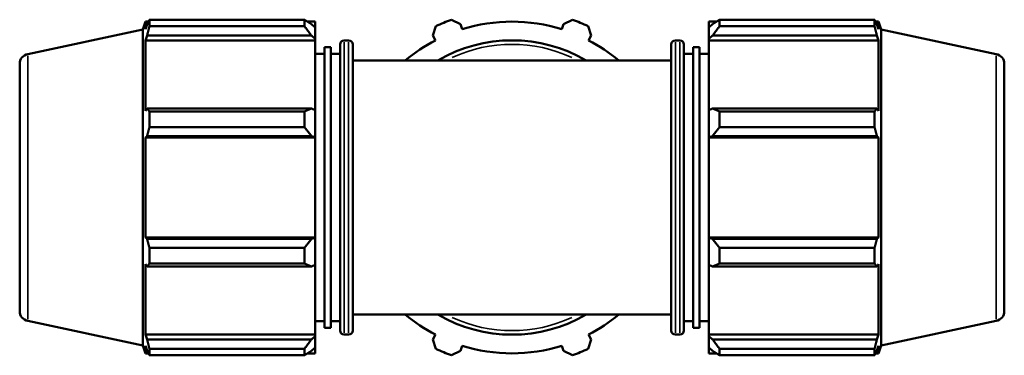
# Model space of a CAD drawing. Header units: millimetres. Extents: x 0 to 1410, y -551 to 1034.
# Tile 6 of 7: x 414 to 778, y 752 to 876. Entities that reach past the tile are written whole.
import ezdxf

# ---------------------------------------------------------------- set-up
doc = ezdxf.new("R2010")
doc.units = ezdxf.units.MM
doc.layers.add('Visible (ANSI)', color=7, linetype='Continuous', lineweight=50)
doc.layers.add('Visible Narrow (ANSI)', color=7, linetype='Continuous', lineweight=35)

msp = doc.modelspace()

# ---------------------------------------------------------------- linework, layer by layer
at = {"layer": 'Visible (ANSI)'}
for p, q in [((459.0312, 872.7652), (459.9926, 875.7239)), ((459.9926, 875.7239), (459.9926, 872.883)), ((461.1199, 875.7239), (459.9926, 875.7239)), ((460.6359, 874.7714), (459.9926, 872.883)), ((461.4937, 876.4451), (518.7712, 876.4451)), ((461.4937, 876.4451), (461.4937, 874.0585)), ((518.7712, 874.0585), (461.4937, 874.0585)), ((518.7712, 874.0585), (518.7712, 876.4451)), ((522.7312, 875.7239), (519.9215, 875.7239)), ((522.7312, 873.5125), (521.4112, 874.7714)), ((522.7312, 873.5125), (522.7312, 875.7239)), ((566.2748, 870.5449), (567.4214, 874.0585)), ((573.1832, 876.4451), (576.4785, 874.7714)), ((577.0739, 872.883), (576.4785, 874.7714)), ((614.5839, 874.7714), (613.9885, 872.883)), ((614.5839, 874.7714), (617.8792, 876.4451)), ((623.641, 874.0585), (624.7876, 870.5449)), ((668.3312, 875.7239), (668.3312, 873.5125)), ((668.3312, 875.7239), (671.1409, 875.7239)), ((669.6512, 874.7714), (668.3312, 873.5125)), ((672.2912, 876.4451), (672.2912, 874.0585)), ((672.2912, 876.4451), (729.5688, 876.4451)), ((729.5688, 874.0585), (672.2912, 874.0585)), ((729.5688, 874.0585), (729.5688, 876.4451)), ((729.9425, 875.7239), (731.0699, 875.7239)), ((731.0699, 872.883), (730.4265, 874.7714)), ((731.0699, 872.883), (731.0699, 875.7239)), ((732.0312, 872.7652), (731.0699, 875.7239)), ((416.5015, 863.7252), (459.0312, 872.7652)), ((459.0312, 872.7652), (459.0312, 755.9225)), ((459.9926, 868.7886), (460.6359, 870.5449)), ((460.6359, 870.5449), (521.4112, 870.5449)), ((521.4112, 870.5449), (522.7312, 869.374)), ((522.7312, 873.5125), (522.7312, 869.374)), ((566.2748, 870.5449), (567.1891, 868.7886)), ((623.8733, 868.7886), (624.7876, 870.5449)), ((668.3312, 869.374), (668.3312, 873.5125)), ((668.3312, 869.374), (669.6512, 870.5449)), ((669.6512, 870.5449), (730.4265, 870.5449)), ((730.4265, 870.5449), (731.0699, 868.7886)), ((732.0312, 755.9225), (732.0312, 872.7652)), ((774.5609, 863.7252), (732.0312, 872.7652)), ((459.9926, 868.7886), (459.9926, 842.686)), ((522.7312, 868.7886), (459.9926, 868.7886)), ((522.7312, 869.374), (522.7312, 868.7886)), ((522.7312, 842.9907), (522.7312, 868.7886)), ((531.9979, 761.3939), (531.9979, 867.2939)), ((535.1312, 868.7939), (533.4979, 868.7939)), ((536.6312, 867.2939), (536.6312, 761.3939)), ((654.4312, 761.3939), (654.4312, 867.2939)), ((655.9312, 868.7939), (657.5646, 868.7939)), ((659.0646, 867.2939), (659.0646, 761.3939)), ((668.3312, 868.7886), (668.3312, 869.374)), ((668.3312, 868.7886), (668.3312, 842.9907)), ((668.3312, 868.7886), (731.0699, 868.7886)), ((731.0699, 842.686), (731.0699, 868.7886)), ((526.2062, 863.8439), (522.7312, 863.8439)), ((526.2062, 866.3189), (526.2062, 762.3689)), ((528.5229, 866.3189), (526.2062, 866.3189)), ((528.5229, 866.3189), (528.5229, 762.3689)), ((531.9979, 863.8439), (528.5229, 863.8439)), ((659.0646, 863.8439), (662.5396, 863.8439)), ((662.5396, 762.3689), (662.5396, 866.3189)), ((662.5396, 866.3189), (664.8562, 866.3189)), ((664.8562, 762.3689), (664.8562, 866.3189)), ((664.8562, 863.8439), (668.3312, 863.8439)), ((413.5312, 768.6305), (413.5312, 860.0572)), ((654.4312, 861.3689), (536.6312, 861.3689)), ((777.5312, 860.0572), (777.5312, 768.6305)), ((460.6359, 843.6003), (459.9926, 842.686)), ((521.4112, 843.6003), (460.6359, 843.6003)), ((461.4937, 842.4536), (518.7712, 842.4536)), ((461.4937, 842.4536), (461.4937, 836.6919)), ((518.7712, 836.6919), (518.7712, 842.4536)), ((522.7312, 842.9907), (521.4112, 843.6003)), ((522.7312, 842.9907), (522.7312, 832.9996)), ((669.6512, 843.6003), (668.3312, 842.9907)), ((668.3312, 832.9996), (668.3312, 842.9907)), ((730.4265, 843.6003), (669.6512, 843.6003)), ((672.2912, 842.4536), (672.2912, 836.6919)), ((672.2912, 842.4536), (729.5688, 842.4536)), ((729.5688, 836.6919), (729.5688, 842.4536)), ((731.0699, 842.686), (730.4265, 843.6003)), ((518.7712, 836.6919), (461.4937, 836.6919)), ((729.5688, 836.6919), (672.2912, 836.6919)), ((459.9926, 832.8012), (460.6359, 833.3966)), ((459.9926, 832.8012), (459.9926, 795.8865)), ((522.7312, 832.8012), (459.9926, 832.8012)), ((460.6359, 833.3966), (521.4112, 833.3966)), ((521.4112, 833.3966), (522.7312, 832.9996)), ((522.7312, 832.9996), (522.7312, 832.8012)), ((522.7312, 795.8865), (522.7312, 832.8012)), ((668.3312, 832.9996), (669.6512, 833.3966)), ((668.3312, 832.8012), (668.3312, 832.9996)), ((668.3312, 832.8012), (668.3312, 795.8865)), ((668.3312, 832.8012), (731.0699, 832.8012)), ((669.6512, 833.3966), (730.4265, 833.3966)), ((730.4265, 833.3966), (731.0699, 832.8012)), ((731.0699, 795.8865), (731.0699, 832.8012)), ((460.6359, 795.2911), (459.9926, 795.8865)), ((522.7312, 795.8865), (459.9926, 795.8865)), ((521.4112, 795.2911), (460.6359, 795.2911)), ((522.7312, 795.6881), (521.4112, 795.2911)), ((522.7312, 795.8865), (522.7312, 795.6881)), ((522.7312, 795.6881), (522.7312, 785.697)), ((668.3312, 795.6881), (668.3312, 795.8865)), ((668.3312, 795.8865), (731.0699, 795.8865)), ((668.3312, 785.697), (668.3312, 795.6881)), ((669.6512, 795.2911), (668.3312, 795.6881)), ((730.4265, 795.2911), (669.6512, 795.2911)), ((731.0699, 795.8865), (730.4265, 795.2911)), ((461.4937, 791.9958), (518.7712, 791.9958)), ((461.4937, 791.9958), (461.4937, 786.2341)), ((518.7712, 786.2341), (518.7712, 791.9958)), ((672.2912, 791.9958), (672.2912, 786.2341)), ((672.2912, 791.9958), (729.5688, 791.9958)), ((729.5688, 786.2341), (729.5688, 791.9958)), ((459.9926, 786.0017), (459.9926, 759.8991)), ((459.9926, 786.0017), (460.6359, 785.0875)), ((460.6359, 785.0875), (521.4112, 785.0875)), ((518.7712, 786.2341), (461.4937, 786.2341)), ((521.4112, 785.0875), (522.7312, 785.697)), ((522.7312, 759.8991), (522.7312, 785.697)), ((668.3312, 785.697), (669.6512, 785.0875)), ((668.3312, 785.697), (668.3312, 759.8991)), ((669.6512, 785.0875), (730.4265, 785.0875)), ((729.5688, 786.2341), (672.2912, 786.2341)), ((730.4265, 785.0875), (731.0699, 786.0017)), ((731.0699, 759.8991), (731.0699, 786.0017)), ((416.5015, 764.9625), (459.0312, 755.9225)), ((526.2062, 764.8439), (522.7312, 764.8439)), ((531.9979, 764.8439), (528.5229, 764.8439)), ((654.4312, 767.3189), (536.6312, 767.3189)), ((659.0646, 764.8439), (662.5396, 764.8439)), ((664.8562, 764.8439), (668.3312, 764.8439)), ((774.5609, 764.9625), (732.0312, 755.9225)), ((528.5229, 762.3689), (526.2062, 762.3689)), ((662.5396, 762.3689), (664.8562, 762.3689)), ((460.6359, 758.1429), (459.9926, 759.8991)), ((522.7312, 759.8991), (459.9926, 759.8991)), ((521.4112, 758.1429), (460.6359, 758.1429)), ((522.7312, 759.3137), (521.4112, 758.1429)), ((522.7312, 759.8991), (522.7312, 759.3137)), ((522.7312, 759.3137), (522.7312, 755.1753)), ((535.1312, 759.8939), (533.4979, 759.8939)), ((567.1891, 759.8991), (566.2748, 758.1429)), ((567.4214, 754.6292), (566.2748, 758.1429)), ((624.7876, 758.1429), (623.641, 754.6292)), ((624.7876, 758.1429), (623.8733, 759.8991)), ((655.9312, 759.8939), (657.5646, 759.8939)), ((668.3312, 759.3137), (668.3312, 759.8991)), ((668.3312, 759.8991), (731.0699, 759.8991)), ((668.3312, 755.1753), (668.3312, 759.3137)), ((669.6512, 758.1429), (668.3312, 759.3137)), ((730.4265, 758.1429), (669.6512, 758.1429)), ((731.0699, 759.8991), (730.4265, 758.1429)), ((459.0312, 755.9225), (459.9926, 752.9639)), ((459.9926, 755.8047), (459.9926, 752.9639)), ((459.9926, 755.8047), (460.6359, 753.9164)), ((461.4937, 754.6292), (518.7712, 754.6292)), ((461.4937, 754.6292), (461.4937, 752.2426)), ((518.7712, 752.2426), (518.7712, 754.6292)), ((521.4112, 753.9164), (522.7312, 755.1753)), ((522.7312, 752.9639), (522.7312, 755.1753)), ((576.4785, 753.9164), (573.1832, 752.2426)), ((576.4785, 753.9164), (577.0739, 755.8047)), ((613.9885, 755.8047), (614.5839, 753.9164)), ((617.8792, 752.2426), (614.5839, 753.9164)), ((668.3312, 755.1753), (669.6512, 753.9164)), ((668.3312, 755.1753), (668.3312, 752.9639)), ((672.2912, 754.6292), (672.2912, 752.2426)), ((672.2912, 754.6292), (729.5688, 754.6292)), ((729.5688, 752.2426), (729.5688, 754.6292)), ((730.4265, 753.9164), (731.0699, 755.8047)), ((732.0312, 755.9225), (731.0699, 752.9639)), ((731.0699, 752.9639), (731.0699, 755.8047)), ((461.1199, 752.9639), (459.9926, 752.9639)), ((518.7712, 752.2426), (461.4937, 752.2426)), ((522.7312, 752.9639), (519.9215, 752.9639)), ((668.3312, 752.9639), (671.1409, 752.9639)), ((729.5688, 752.2426), (672.2912, 752.2426)), ((729.9425, 752.9639), (731.0699, 752.9639))]:
    msp.add_line(p, q, dxfattribs=at)
for centre, radius, start, end in [((595.5312, 814.3439), 66, 109.791984, 115.208016), ((595.5312, 814.3439), 61.38, 72.5, 107.5), ((595.5312, 814.3439), 66, 64.791984, 70.208016), ((533.4979, 867.2939), 1.5, 90, 180), ((535.1312, 867.2939), 1.5, 0, 90), ((595.5312, 814.3439), 61.38, 117.5, 129.992459), ((595.5312, 814.3439), 54.45, 59.727359, 120.272641), ((595.5312, 814.3439), 61.38, 50.007541, 62.5), ((655.9312, 867.2939), 1.5, 90, 180), ((657.5646, 867.2939), 1.5, 0, 90), ((417.2812, 860.0572), 3.75, 102, 180), ((773.7812, 860.0572), 3.75, 0, 78), ((417.2812, 768.6305), 3.75, 180, 258), ((773.7812, 768.6305), 3.75, 282, 0), ((595.5312, 814.3439), 61.38, 230.007541, 242.5), ((595.5312, 814.3439), 54.45, 239.727359, 300.272641), ((595.5312, 814.3439), 61.38, 297.5, 309.992459), ((533.4979, 761.3939), 1.5, 180, 270), ((535.1312, 761.3939), 1.5, 270, 0), ((655.9312, 761.3939), 1.5, 180, 270), ((657.5646, 761.3939), 1.5, 270, 0), ((595.5312, 814.3439), 66, 244.791984, 250.208016), ((595.5312, 814.3439), 61.38, 252.5, 287.5), ((595.5312, 814.3439), 66, 289.791984, 295.208016)]:
    msp.add_arc(centre, radius, start, end, dxfattribs=at)
for points, weights in [([(460.6359, 874.7714), (461.0476, 875.5912), (461.4937, 876.4451)], [1.00173893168, 1.00127785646, 1]), ([(461.4937, 874.0585), (461.0476, 872.2658), (460.6359, 870.5449)], [1, 1.00127785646, 1.00173893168]), ([(521.4112, 874.7714), (520.144, 875.5912), (518.7712, 876.4451)], [1.00602213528, 1.01151521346, 1.01620804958]), ([(518.7712, 874.0585), (520.144, 872.2658), (521.4112, 870.5449)], [1.01620804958, 1.01151521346, 1.00602213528]), ([(672.2912, 876.4451), (670.9184, 875.5912), (669.6512, 874.7714)], [1.01620804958, 1.01151521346, 1.00602213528]), ([(669.6512, 870.5449), (670.9184, 872.2658), (672.2912, 874.0585)], [1.00602213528, 1.01151521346, 1.01620804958]), ([(729.5688, 876.4451), (730.0148, 875.5912), (730.4265, 874.7714)], [1, 1.00127785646, 1.00173893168]), ([(730.4265, 870.5449), (730.0148, 872.2658), (729.5688, 874.0585)], [1.00173893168, 1.00127785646, 1]), ([(460.6359, 843.6003), (461.0476, 843.0386), (461.4937, 842.4536)], [1.00173893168, 1.00127785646, 1]), ([(521.4112, 843.6003), (520.144, 843.0386), (518.7712, 842.4536)], [1.00602213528, 1.01151521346, 1.01620804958]), ([(672.2912, 842.4536), (670.9184, 843.0386), (669.6512, 843.6003)], [1.01620804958, 1.01151521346, 1.00602213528]), ([(729.5688, 842.4536), (730.0148, 843.0386), (730.4265, 843.6003)], [1, 1.00127785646, 1.00173893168]), ([(461.4937, 836.6919), (461.0476, 835.0106), (460.6359, 833.3966)], [1, 1.00127785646, 1.00173893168]), ([(518.7712, 836.6919), (520.144, 835.0106), (521.4112, 833.3966)], [1.01620804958, 1.01151521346, 1.00602213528]), ([(669.6512, 833.3966), (670.9184, 835.0106), (672.2912, 836.6919)], [1.00602213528, 1.01151521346, 1.01620804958]), ([(730.4265, 833.3966), (730.0148, 835.0106), (729.5688, 836.6919)], [1.00173893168, 1.00127785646, 1]), ([(460.6359, 795.2911), (461.0476, 793.6771), (461.4937, 791.9958)], [1.00173893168, 1.00127785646, 1]), ([(521.4112, 795.2911), (520.144, 793.6771), (518.7712, 791.9958)], [1.00602213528, 1.01151521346, 1.01620804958]), ([(672.2912, 791.9958), (670.9184, 793.6771), (669.6512, 795.2911)], [1.01620804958, 1.01151521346, 1.00602213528]), ([(729.5688, 791.9958), (730.0148, 793.6771), (730.4265, 795.2911)], [1, 1.00127785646, 1.00173893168]), ([(461.4937, 786.2341), (461.0476, 785.6491), (460.6359, 785.0875)], [1, 1.00127785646, 1.00173893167]), ([(518.7712, 786.2341), (520.144, 785.6491), (521.4112, 785.0875)], [1.01620804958, 1.01151521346, 1.00602213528]), ([(669.6512, 785.0875), (670.9184, 785.6491), (672.2912, 786.2341)], [1.00602213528, 1.01151521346, 1.01620804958]), ([(730.4265, 785.0875), (730.0148, 785.6491), (729.5688, 786.2341)], [1.00173893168, 1.00127785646, 1]), ([(460.6359, 758.1429), (461.0476, 756.4219), (461.4937, 754.6292)], [1.00173893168, 1.00127785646, 1]), ([(521.4112, 758.1429), (520.144, 756.4219), (518.7712, 754.6292)], [1.00602213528, 1.01151521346, 1.01620804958]), ([(672.2912, 754.6292), (670.9184, 756.4219), (669.6512, 758.1429)], [1.01620804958, 1.01151521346, 1.00602213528]), ([(729.5688, 754.6292), (730.0148, 756.4219), (730.4265, 758.1429)], [1, 1.00127785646, 1.00173893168]), ([(461.4937, 752.2426), (461.0476, 753.0966), (460.6359, 753.9164)], [1, 1.00127785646, 1.00173893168]), ([(518.7712, 752.2426), (520.144, 753.0966), (521.4112, 753.9164)], [1.01620804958, 1.01151521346, 1.00602213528]), ([(669.6512, 753.9164), (670.9184, 753.0966), (672.2912, 752.2426)], [1.00602213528, 1.01151521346, 1.01620804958]), ([(730.4265, 753.9164), (730.0148, 753.0966), (729.5688, 752.2426)], [1.00173893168, 1.00127785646, 1])]:
    msp.add_rational_spline(points, weights, degree=2, dxfattribs=at)
at = {"layer": 'Visible Narrow (ANSI)'}
for p, q in [((533.4979, 868.1235), (533.4979, 760.5642)), ((535.1312, 760.5642), (535.1312, 868.1235)), ((655.9312, 868.1235), (655.9312, 760.5642)), ((657.5646, 760.5642), (657.5646, 868.1235)), ((416.5015, 863.1173), (416.5015, 765.5705)), ((774.5609, 765.5705), (774.5609, 863.1173))]:
    msp.add_line(p, q, dxfattribs=at)
for start, end in [(65.372133, 114.627867), (245.372133, 294.627867)]:
    msp.add_arc((595.5312, 814.3439), 52.95, start, end, dxfattribs=at)

doc.saveas('drawing.dxf')
